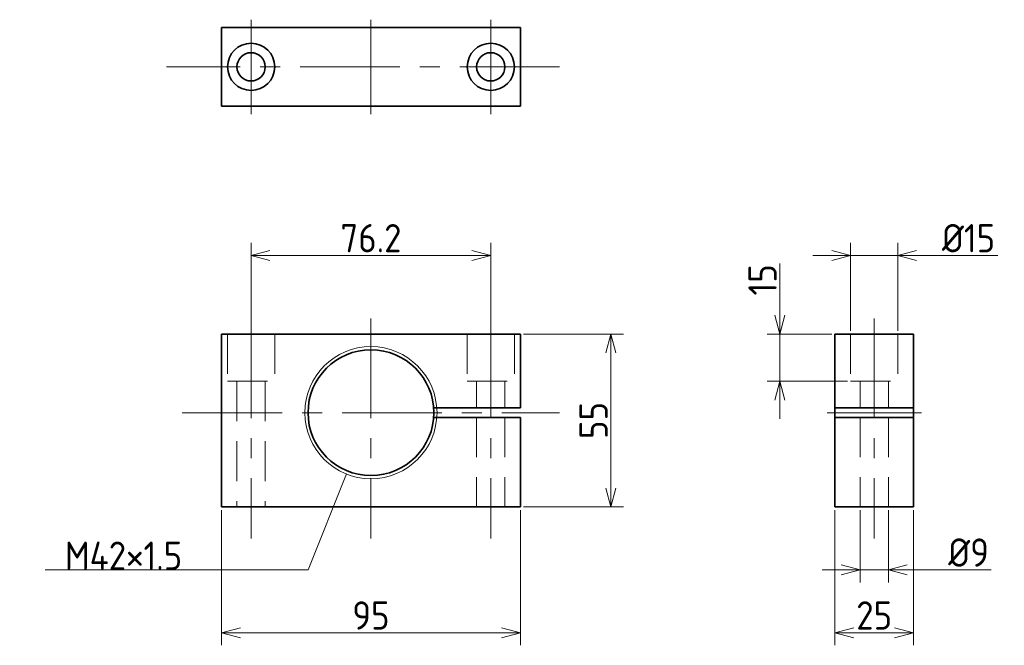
# Model space of a CAD drawing. Header units: millimetres. Extents: x 58 to 371, y 86 to 285.
import ezdxf

# ---------------------------------------------------------------- set-up
doc = ezdxf.new("R2010")
doc.units = ezdxf.units.MM
doc.header["$PDMODE"] = 3
doc.header["$PDSIZE"] = 2
doc.linetypes.add('CENTER', pattern=[50.8, 31.75, -6.35, 6.35, -6.35])
doc.linetypes.add('DASHED', pattern=[19.05, 12.7, -6.35])
doc.layers.get('0').update_dxf_attribs({"plot": 0})
doc.layers.add('図形', color=7, linetype='Continuous', lineweight=35)
doc.layers.add('寸法・文字', color=3, linetype='Continuous', lineweight=18)
doc.layers.get('0').off()
doc.styles.add('Dimension', font='isocp.shx', dxfattribs={"bigfont": 'bigfont.shx'})
doc.dimstyles.new('DXF用', dxfattribs={"dimscale": 0, "dimtxt": 4.5, "dimasz": 3, "dimexe": 2, "dimexo": 0.5, "dimgap": 0.5, "dimtad": 1, "dimdec": 3, "dimdsep": 46, "dimtxsty": 'Dimension', "dimblk": 'OPEN30', "dimcen": 2.5, "dimclrd": 3, "dimclre": 3, "dimclrt": 3, "dimazin": 2, "dimtfac": 1, "dimtdec": 3, "dimtmove": 0, "dimatfit": 3, "dimldrblk": 'OPEN30', "dimfxl": 1, "dimlwd": 18, "dimlwe": 18, "dimarcsym": 0})
doc.dimstyles.new('DXF用-2', dxfattribs={"dimscale": 0, "dimtxt": 4.5, "dimasz": 3, "dimexe": 2, "dimexo": 0.5, "dimgap": 0.5, "dimtad": 1, "dimdec": 3, "dimdsep": 46, "dimtxsty": 'Dimension', "dimblk": 'OPEN30', "dimcen": 2.5, "dimclrd": 3, "dimclre": 3, "dimclrt": 3, "dimazin": 2, "dimtfac": 1, "dimtdec": 3, "dimtmove": 0, "dimatfit": 1, "dimldrblk": 'OPEN30', "dimfxl": 1, "dimlwd": 18, "dimlwe": 18, "dimarcsym": 0})

# ---------------------------------------------------------------- blocks, each defined once
blk = doc.blocks.new('_Open30')
at = {"color": 0, "linetype": 'ByBlock', "lineweight": -2}
for p, q in [((-1, 0.268), (0, 0)), ((0, 0), (-1, -0.268)), ((0, 0), (-1, 0))]:
    blk.add_line(p, q, dxfattribs=at)
blk = doc.blocks.new('*D2')
at = {"layer": 'Defpoints', "color": 0}
for p in [(317.5, 130), (342.5, 130), (342.5, 90)]:
    blk.add_point(p, dxfattribs=at)
at = {"layer": '寸法・文字', "color": 3, "lineweight": 18}
for p, q in [((317.5, 129), (317.5, 86)), ((342.5, 129), (342.5, 86)), ((323.5, 90), (336.5, 90))]:
    blk.add_line(p, q, dxfattribs=at)
at = {"layer": '寸法・文字', "color": 3, "lineweight": 18, "xscale": 6, "yscale": 6, "zscale": 6, "rotation": 180}
blk.add_blockref('_Open30', (317.5, 90), dxfattribs=at)
at = {"layer": '寸法・文字', "color": 3, "lineweight": 18, "xscale": 6, "yscale": 6, "zscale": 6}
blk.add_blockref('_Open30', (342.5, 90), dxfattribs=at)
at = {"layer": '寸法・文字', "color": 3, "insert": (330, 95.5), "char_height": 9, "attachment_point": 5, "style": 'Dimension'}
blk.add_mtext('25', dxfattribs=at)
blk = doc.blocks.new('*D8')
at = {"layer": 'Defpoints', "color": 0}
for p in [(122.5, 130), (217.5, 130), (217.5, 90)]:
    blk.add_point(p, dxfattribs=at)
at = {"layer": '寸法・文字', "color": 3, "lineweight": 18}
for p, q in [((122.5, 129), (122.5, 86)), ((217.5, 129), (217.5, 86)), ((128.5, 90), (211.5, 90))]:
    blk.add_line(p, q, dxfattribs=at)
at = {"layer": '寸法・文字', "color": 3, "lineweight": 18, "xscale": 6, "yscale": 6, "zscale": 6, "rotation": 180}
blk.add_blockref('_Open30', (122.5, 90), dxfattribs=at)
at = {"layer": '寸法・文字', "color": 3, "lineweight": 18, "xscale": 6, "yscale": 6, "zscale": 6}
blk.add_blockref('_Open30', (217.5, 90), dxfattribs=at)
at = {"layer": '寸法・文字', "color": 3, "insert": (170, 95.5), "char_height": 9, "attachment_point": 5, "style": 'Dimension'}
blk.add_mtext('95', dxfattribs=at)
blk = doc.blocks.new('*D9')
at = {"layer": 'Defpoints', "color": 0}
for p in [(217.5, 185), (217.5, 130), (246.29, 130)]:
    blk.add_point(p, dxfattribs=at)
at = {"layer": '寸法・文字', "color": 3, "lineweight": 18}
for p, q in [((218.5, 185), (250.29, 185)), ((246.29, 179), (246.29, 136)), ((218.5, 130), (250.29, 130))]:
    blk.add_line(p, q, dxfattribs=at)
at = {"layer": '寸法・文字', "color": 3, "lineweight": 18, "xscale": 6, "yscale": 6, "zscale": 6}
for p, rotation in [((246.29, 185), 90), ((246.29, 130), 270)]:
    blk.add_blockref('_Open30', p, dxfattribs=dict(at, rotation=rotation))
at = {"layer": '寸法・文字', "color": 3, "insert": (240.79, 157.5), "char_height": 9, "attachment_point": 5, "rotation": 90, "style": 'Dimension'}
blk.add_mtext('55', dxfattribs=at)
blk = doc.blocks.new('*D10')
at = {"layer": 'Defpoints', "color": 0}
for p in [(325.5, 130), (334.5, 130), (334.5, 110)]:
    blk.add_point(p, dxfattribs=at)
at = {"layer": '寸法・文字', "color": 3, "lineweight": 18}
for p, q in [((325.5, 129), (325.5, 106)), ((334.5, 129), (334.5, 106)), ((319.5, 110), (313.5, 110)), ((325.5, 110), (334.5, 110)), ((340.5, 110), (367.17, 110))]:
    blk.add_line(p, q, dxfattribs=at)
at = {"layer": '寸法・文字', "color": 3, "lineweight": 18, "xscale": 6, "yscale": 6, "zscale": 6}
blk.add_blockref('_Open30', (325.5, 110), dxfattribs=at)
at = {"layer": '寸法・文字', "color": 3, "lineweight": 18, "xscale": 6, "yscale": 6, "zscale": 6, "rotation": 180}
blk.add_blockref('_Open30', (334.5, 110), dxfattribs=at)
at = {"layer": '寸法・文字', "color": 3, "insert": (360, 115.5), "char_height": 9, "attachment_point": 5, "style": 'Dimension'}
blk.add_mtext('%%c9', dxfattribs=at)
blk = doc.blocks.new('*D11')
at = {"layer": 'Defpoints', "color": 0}
for p in [(337.5, 210), (322.5, 185), (337.5, 185)]:
    blk.add_point(p, dxfattribs=at)
at = {"layer": '寸法・文字', "color": 3, "lineweight": 18}
for p, q in [((322.5, 186), (322.5, 214)), ((337.5, 186), (337.5, 214)), ((316.5, 210), (310.5, 210)), ((322.5, 210), (337.5, 210)), ((343.5, 210), (369.29, 210))]:
    blk.add_line(p, q, dxfattribs=at)
at = {"layer": '寸法・文字', "color": 3, "lineweight": 18, "xscale": 6, "yscale": 6, "zscale": 6}
blk.add_blockref('_Open30', (322.5, 210), dxfattribs=at)
at = {"layer": '寸法・文字', "color": 3, "lineweight": 18, "xscale": 6, "yscale": 6, "zscale": 6, "rotation": 180}
blk.add_blockref('_Open30', (337.5, 210), dxfattribs=at)
at = {"layer": '寸法・文字', "color": 3, "insert": (360, 215.5), "char_height": 9, "attachment_point": 5, "style": 'Dimension'}
blk.add_mtext('%%c15', dxfattribs=at)
blk = doc.blocks.new('*D12')
at = {"layer": 'Defpoints', "color": 0}
for p in [(131.9, 210), (131.9, 185), (208.1, 185)]:
    blk.add_point(p, dxfattribs=at)
at = {"layer": '寸法・文字', "color": 3, "lineweight": 18}
for p, q in [((131.9, 186), (131.9, 214)), ((208.1, 186), (208.1, 214)), ((202.1, 210), (137.9, 210))]:
    blk.add_line(p, q, dxfattribs=at)
at = {"layer": '寸法・文字', "color": 3, "lineweight": 18, "xscale": 6, "yscale": 6, "zscale": 6, "rotation": 180}
blk.add_blockref('_Open30', (131.9, 210), dxfattribs=at)
at = {"layer": '寸法・文字', "color": 3, "lineweight": 18, "xscale": 6, "yscale": 6, "zscale": 6}
blk.add_blockref('_Open30', (208.1, 210), dxfattribs=at)
at = {"layer": '寸法・文字', "color": 3, "insert": (170, 215.5), "char_height": 9, "attachment_point": 5, "style": 'Dimension'}
blk.add_mtext('76.2', dxfattribs=at)
blk = doc.blocks.new('*D13')
at = {"layer": 'Defpoints', "color": 0}
for p in [(317.5, 185), (300, 170), (322.5, 170)]:
    blk.add_point(p, dxfattribs=at)
at = {"layer": '寸法・文字', "color": 3, "lineweight": 18}
for p, q in [((300, 191), (300, 207.47)), ((316.5, 185), (296, 185)), ((300, 170), (300, 185)), ((321.5, 170), (296, 170)), ((300, 164), (300, 158))]:
    blk.add_line(p, q, dxfattribs=at)
at = {"layer": '寸法・文字', "color": 3, "lineweight": 18, "xscale": 6, "yscale": 6, "zscale": 6}
for p, rotation in [((300, 185), 270), ((300, 170), 90)]:
    blk.add_blockref('_Open30', p, dxfattribs=dict(at, rotation=rotation))
at = {"layer": '寸法・文字', "color": 3, "insert": (294.5, 202.24), "char_height": 9, "attachment_point": 5, "rotation": 90, "style": 'Dimension'}
blk.add_mtext('15', dxfattribs=at)

msp = doc.modelspace()

# ---------------------------------------------------------------- linework, layer by layer
at = {"layer": '図形', "color": 3, "linetype": 'CENTER', "lineweight": 18}
for p, q in [((131.9, 285), (131.9, 255)), ((170, 285), (170, 255)), ((208.1, 285), (208.1, 255)), ((230, 270), (105, 270)), ((131.9, 190), (131.9, 120)), ((170, 190), (170, 120)), ((208.1, 190), (208.1, 120)), ((330, 190), (330, 120)), ((110, 160), (230, 160)), ((315, 160), (345, 160))]:
    msp.add_line(p, q, dxfattribs=at)
at = {"layer": '図形'}
for p, q in [((217.5, 282.5), (122.5, 282.5)), ((122.5, 282.5), (122.5, 257.5)), ((217.5, 282.5), (217.5, 257.5)), ((217.5, 257.5), (122.5, 257.5)), ((122.5, 185), (217.5, 185)), ((122.5, 185), (122.5, 130)), ((217.5, 185), (217.5, 161.5)), ((317.5, 185), (317.5, 130)), ((317.5, 185), (342.5, 185)), ((342.5, 185), (342.5, 130)), ((189.9437, 161.5), (217.5, 161.5)), ((317.5, 161.5), (342.5, 161.5)), ((189.9437, 158.5), (217.5, 158.5)), ((217.5, 158.5), (217.5, 130)), ((317.5, 158.5), (342.5, 158.5)), ((122.5, 130), (217.5, 130)), ((317.5, 130), (342.5, 130))]:
    msp.add_line(p, q, dxfattribs=at)
at = {"layer": '図形', "color": 4, "linetype": 'DASHED', "lineweight": 15}
for p, q in [((124.4, 185), (124.4, 170)), ((139.4, 185), (139.4, 170)), ((200.6, 185), (200.6, 170)), ((215.6, 185), (215.6, 170)), ((322.5, 185), (322.5, 170)), ((337.5, 185), (337.5, 170)), ((124.4, 170), (139.4, 170)), ((127.4, 170), (127.4, 130)), ((136.4, 170), (136.4, 130)), ((200.6, 170), (215.6, 170)), ((203.6, 170), (203.6, 161.5)), ((212.6, 170), (212.6, 161.5)), ((322.5, 170), (337.5, 170)), ((325.5, 170), (325.5, 161.5)), ((334.5, 170), (334.5, 161.5)), ((203.6, 158.5), (203.6, 130)), ((212.6, 158.5), (212.6, 130)), ((325.5, 158.5), (325.5, 130)), ((334.5, 158.5), (334.5, 130))]:
    msp.add_line(p, q, dxfattribs=at)
at = {"layer": '図形'}
for centre, radius in [((131.9, 270), 7.5), ((208.1, 270), 7.5), ((131.9, 270), 4.5), ((208.1, 270), 4.5), ((170, 160), 20)]:
    msp.add_circle(centre, radius, dxfattribs=at)
at = {"layer": '図形', "color": 3, "lineweight": 18}
msp.add_circle((170, 160), 21, dxfattribs=at)

# ---------------------------------------------------------------- texts
at = {"layer": '寸法・文字', "color": 3, "insert": (110, 110), "char_height": 9, "attachment_point": 9, "style": 'Dimension'}
msp.add_mtext('M42×1.5', dxfattribs=at)

# ---------------------------------------------------------------- dimensions: what is measured, and where the dimension line sits
at = {"layer": '寸法・文字'}
for base, p1, p2, picture, middle in [((131.9, 210), (208.1, 185), (131.9, 185), '*D12', (170, 210)), ((217.5, 90), (122.5, 130), (217.5, 130), '*D8', (170, 90)), ((342.5, 90), (317.5, 130), (342.5, 130), '*D2', (330, 90))]:
    dim = msp.add_linear_dim(base=base, p1=p1, p2=p2, dimstyle='DXF用', override={"dimscale": 2}, dxfattribs=at)
    dim.commit()
    dim.dimension.update_dxf_attribs({"geometry": picture, "text_midpoint": middle, "dimtype": 160})
for base, p1, p2, dimstyle, picture, middle in [((337.5, 210), (322.5, 185), (337.5, 185), 'DXF用-2', '*D11', (360, 210)), ((334.5, 110), (325.5, 130), (334.5, 130), 'DXF用', '*D10', (360, 110))]:
    dim = msp.add_linear_dim(base=base, p1=p1, p2=p2, text='%%c<>', dimstyle=dimstyle, override={"dimscale": 2}, dxfattribs=at)
    dim.commit()
    dim.dimension.update_dxf_attribs({"geometry": picture, "text_midpoint": middle, "dimtype": 160})
dim = msp.add_linear_dim(base=(300, 170), p1=(317.5, 185), p2=(322.5, 170), angle=90, dimstyle='DXF用-2', override={"dimscale": 2}, dxfattribs=at)
dim.commit()
dim.dimension.update_dxf_attribs({"geometry": '*D13', "text_midpoint": (300, 202.2364), "dimtype": 160})
dim = msp.add_linear_dim(base=(246.2875, 130), p1=(217.5, 185), p2=(217.5, 130), angle=90, dimstyle='DXF用', override={"dimscale": 2}, dxfattribs=at)
dim.commit()
dim.dimension.update_dxf_attribs({"geometry": '*D9', "text_midpoint": (240.7875, 157.5)})

# ---------------------------------------------------------------- leaders
at = {"layer": '寸法・文字', "annotation_type": 0, "has_hookline": 1, "hookline_direction": 1, "text_width": 43.5728}
msp.add_leader([(162.2008, 140.502), (150, 110), (110, 110)], dimstyle='DXF用', override={"dimscale": 2, "dimgap": 0}, dxfattribs=at)

doc.saveas('drawing.dxf')
